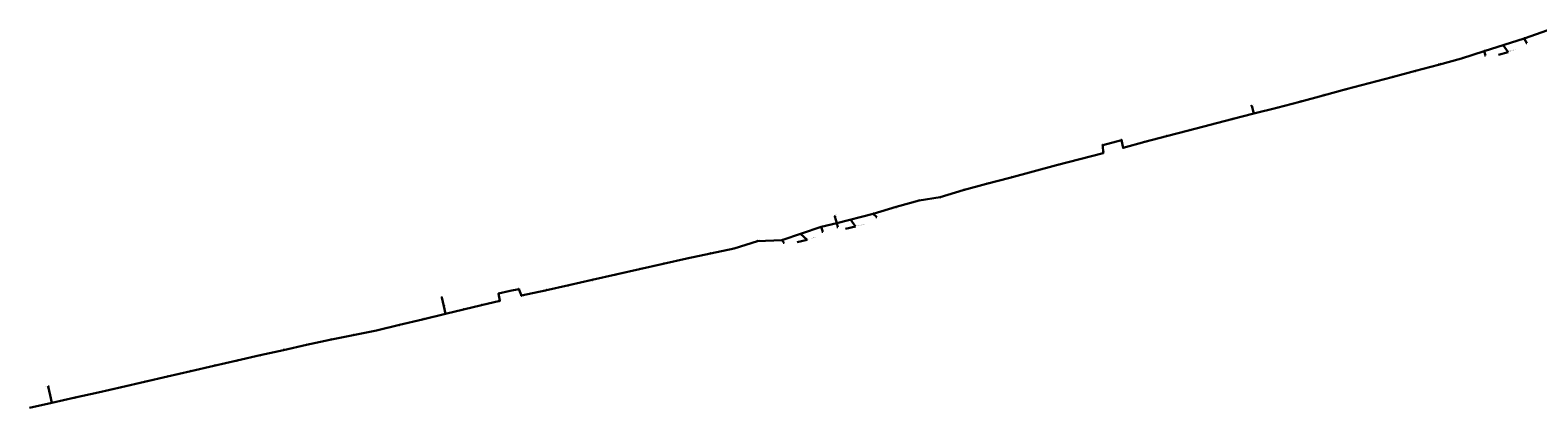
# Model space of a CAD drawing. Header units: metres. Extents: x 1285691 to 1304848, y 733871 to 745130.
# Tile 2 of 3: x 1290485 to 1295259, y 735831 to 737028. Entities that reach past the tile are written whole.
import ezdxf
from ezdxf import colors
from ezdxf.entities.mleader import LeaderData, LeaderLine
from ezdxf.enums import TextEntityAlignment as Align
from ezdxf.math import Vec2, Vec3

# ---------------------------------------------------------------- set-up
doc = ezdxf.new("R2010")
doc.units = ezdxf.units.M
for name, color, linetype, lineweight in [('АСУДД_Блок_Колодцы_ОПС', 174, 'Continuous', 30), ('АСУДД_Блок_подписи_редактируемые', 7, 'Continuous', 25), ('АСУДД_ТРАССА_[Г!63-6!110-4]_ГНБ_БК', 120, 'ASUD_TRAS_M', 30), ('АСУДД_ТРАССА_[Д!110-4]_БК_ГОСТ', 174, 'ASUD_TRAS_M', 30), ('АСУДД_ТРАССА_[З!110-4]_БК', 174, 'ASUD_TRAS_M', 30), ('АСУДД_ТРАССА_[З!63-6!110-3]_БК', 174, 'ASUD_TRAS_M', 30), ('АСУДД_ТРАССА_[З!90-4]_БК', 174, 'ASUD_TRAS_M', 30), ('Выноски_(I)', 7, 'Continuous', 30), ('Выноски_ГНБ_(I)', 7, 'Continuous', 30)]:
    doc.layers.add(name, color=color, linetype=linetype, lineweight=lineweight)
doc.styles.add('ESKD2', font='isocpeui.ttf')
doc.styles.get("Standard").update_dxf_attribs({"font": 'arial.ttf'})
doc.styles.add('ОПС', font='CS_Gost2304.shx', dxfattribs={"width": 0.75, "height": 2})
doc.linetypes.add('ASUD_TRAS_M', pattern='A,3,-0.5,["N",Standard,S=0.5,R=0,X=0,Y=-0.25],-1', length=4.5)

# ---------------------------------------------------------------- blocks, each defined once
blk = doc.blocks.new('_None')

msp = doc.modelspace()

# ---------------------------------------------------------------- linework, layer by layer
at = {"layer": 'АСУДД_Блок_Колодцы_ОПС', "linetype": 'Continuous'}
for centre in [(1295216, 737001.3), (1295017.2, 736937.5), (1295089.5, 736961.2), (1294798.1, 736878.9), (1294871.2, 736898.3), (1294944.2, 736917.9), (1294651.9, 736840.2), (1294725, 736859.5), (1294353.1, 736787.3), (1294505.9, 736800.8), (1294578.9, 736820.7), (1294290.5, 736745.1), (1294359.6, 736762.9), (1294432.8, 736781.5), (1294083.4, 736691.7), (1294152.5, 736709.5), (1294221.5, 736727.3), (1293881.1, 736663.4), (1293941.2, 736679.4), (1293945.7, 736654.6), (1294014.5, 736673.3), (1293734.9, 736599.2), (1293809, 736618.8), (1293883, 736638), (1293587.1, 736560), (1293661, 736579.6), (1293366.8, 736497.9), (1293439.5, 736520.6), (1293513.1, 736540.5), (1293227.5, 736467.1), (1293299.8, 736488), (1292990, 736403.8), (1293033.4, 736437.3), (1293038.8, 736415.8), (1293154.5, 736445.7), (1292788, 736359.1), (1292865.2, 736361.8), (1292639.2, 736320), (1292714.1, 736336.1), (1292414.5, 736270.2), (1292489.4, 736286.9), (1292564.2, 736303.7), (1292190.2, 736219.1), (1292264.9, 736236), (1292339.8, 736252.9), (1291788.5, 736180.5), (1291968.2, 736192.5), (1291971.7, 736169.5), (1292032.2, 736206.9), (1292040.3, 736186.3), (1292115.3, 736202.3), (1291794.8, 736152.6), (1291800.3, 736128.5), (1291857.4, 736142.5), (1291914.4, 736156.3), (1291581.2, 736075.6), (1291654.2, 736093.2), (1291727.3, 736110.9), (1291360.1, 736030.5), (1291433.8, 736046.1), (1291507.5, 736060.9), (1291140.1, 735980.4), (1291213.5, 735997.1), (1291286.7, 736013.9), (1290920.2, 735930), (1290993.5, 735946.9), (1291066.8, 735963.8), (1290542.2, 735897.8), (1290700.5, 735879.7), (1290773.9, 735896.2), (1290847.1, 735913.1), (1290548.3, 735870.6), (1290553.7, 735846.7), (1290627.1, 735863.1)]:
    msp.add_circle(centre, 0.5, dxfattribs=at)
at = {"layer": 'АСУДД_ТРАССА_[Г!63-6!110-4]_ГНБ_БК'}
for p, q in [((1295089.5, 736961.2), (1295216, 737001.3)), ((1292865.2, 736361.8), (1292990, 736403.8)), ((1293038.8, 736415.8), (1293154.5, 736445.7))]:
    msp.add_line(p, q, dxfattribs=at)
at = {"layer": 'АСУДД_ТРАССА_[Д!110-4]_БК_ГОСТ'}
for p, q in [((1291788.5, 736180.5), (1291794.8, 736152.6)), ((1290542.2, 735897.8), (1290548.3, 735870.6))]:
    msp.add_line(p, q, dxfattribs=at)
at = {"layer": 'АСУДД_ТРАССА_[З!110-4]_БК'}
for p, q in [((1294353.1, 736787.3), (1294359.6, 736762.9)), ((1293038.8, 736415.8), (1293033.4, 736437.3)), ((1291794.8, 736152.6), (1291800.3, 736128.5)), ((1290548.3, 735870.6), (1290553.7, 735846.7))]:
    msp.add_line(p, q, dxfattribs=at)
at = {"layer": 'АСУДД_ТРАССА_[З!63-6!110-3]_БК'}
for p, q in [((1295216, 737001.3), (1295290.2, 737027.6)), ((1294944.2, 736917.9), (1295017.2, 736937.5)), ((1295017.2, 736937.5), (1295089.5, 736961.2)), ((1294798.1, 736878.9), (1294871.2, 736898.3)), ((1294871.2, 736898.3), (1294944.2, 736917.9)), ((1294578.9, 736820.7), (1294651.9, 736840.2)), ((1294651.9, 736840.2), (1294725, 736859.5)), ((1294725, 736859.5), (1294798.1, 736878.9)), ((1294432.8, 736781.5), (1294505.9, 736800.8)), ((1294505.9, 736800.8), (1294578.9, 736820.7)), ((1294221.5, 736727.3), (1294290.5, 736745.1)), ((1294290.5, 736745.1), (1294359.6, 736762.9)), ((1294359.6, 736762.9), (1294432.8, 736781.5)), ((1294014.5, 736673.3), (1294083.4, 736691.7)), ((1294083.4, 736691.7), (1294152.5, 736709.5)), ((1294152.5, 736709.5), (1294221.5, 736727.3)), ((1293881.1, 736663.4), (1293941.2, 736679.4)), ((1293883, 736638), (1293881.1, 736663.4)), ((1293945.7, 736654.6), (1293941.2, 736679.4)), ((1293945.7, 736654.6), (1294014.5, 736673.3)), ((1293661, 736579.6), (1293734.9, 736599.2)), ((1293734.9, 736599.2), (1293809, 736618.8)), ((1293809, 736618.8), (1293883, 736638)), ((1293513.1, 736540.5), (1293587.1, 736560)), ((1293587.1, 736560), (1293661, 736579.6)), ((1293299.8, 736488), (1293366.8, 736497.9)), ((1293366.8, 736497.9), (1293439.5, 736520.6)), ((1293439.5, 736520.6), (1293513.1, 736540.5)), ((1293154.5, 736445.7), (1293227.5, 736467.1)), ((1293227.5, 736467.1), (1293299.8, 736488)), ((1292990, 736403.8), (1293038.8, 736415.8)), ((1292714.1, 736336.1), (1292788, 736359.1)), ((1292788, 736359.1), (1292865.2, 736361.8)), ((1292564.2, 736303.7), (1292639.2, 736320)), ((1292639.2, 736320), (1292714.1, 736336.1)), ((1292339.8, 736252.9), (1292414.5, 736270.2)), ((1292414.5, 736270.2), (1292489.4, 736286.9)), ((1292489.4, 736286.9), (1292564.2, 736303.7)), ((1292115.3, 736202.3), (1292190.2, 736219.1)), ((1292190.2, 736219.1), (1292264.9, 736236)), ((1292264.9, 736236), (1292339.8, 736252.9)), ((1291914.4, 736156.3), (1291971.7, 736169.5)), ((1291968.2, 736192.5), (1292004.9, 736201)), ((1291968.2, 736192.5), (1291971.7, 736169.5)), ((1292004.9, 736201), (1292032.2, 736206.9)), ((1292032.2, 736206.9), (1292040.3, 736186.3)), ((1292040.3, 736186.3), (1292115.3, 736202.3)), ((1291727.3, 736110.9), (1291800.3, 736128.5)), ((1291800.3, 736128.5), (1291857.4, 736142.5)), ((1291857.4, 736142.5), (1291914.4, 736156.3)), ((1291507.5, 736060.9), (1291581.2, 736075.6)), ((1291581.2, 736075.6), (1291654.2, 736093.2)), ((1291654.2, 736093.2), (1291727.3, 736110.9)), ((1291286.7, 736013.9), (1291360.1, 736030.5)), ((1291360.1, 736030.5), (1291433.8, 736046.1)), ((1291433.8, 736046.1), (1291507.5, 736060.9)), ((1291066.8, 735963.8), (1291140.1, 735980.4)), ((1291140.1, 735980.4), (1291213.5, 735997.1)), ((1291213.5, 735997.1), (1291286.7, 736013.9)), ((1290847.1, 735913.1), (1290920.2, 735930)), ((1290920.2, 735930), (1290993.5, 735946.9)), ((1290993.5, 735946.9), (1291066.8, 735963.8)), ((1290627.1, 735863.1), (1290700.5, 735879.7)), ((1290700.5, 735879.7), (1290773.9, 735896.2)), ((1290773.9, 735896.2), (1290847.1, 735913.1)), ((1290482.6, 735830.5), (1290553.7, 735846.7)), ((1290553.7, 735846.7), (1290627.1, 735863.1))]:
    msp.add_line(p, q, dxfattribs=at)
at = {"layer": 'АСУДД_ТРАССА_[З!90-4]_БК'}
for p, q in [((1294350.3, 736786.6), (1294353.1, 736787.3)), ((1293033.4, 736437.3), (1293030.7, 736436.6)), ((1291791.2, 736181.1), (1291788.5, 736180.5)), ((1290542.2, 735897.8), (1290544.9, 735898.4))]:
    msp.add_line(p, q, dxfattribs=at)

# ---------------------------------------------------------------- texts
at = {"layer": 'АСУДД_Блок_подписи_редактируемые', "lineweight": 30, "style": 'ESKD2'}
for rotation, p in [(17.7809, (1295218.1, 737005.3)), (14.9969, (1295019.6, 736941.5)), (17.7864, (1295091.6, 736965.3)), (15.2581, (1294800.4, 736882.8)), (15.2581, (1294873.5, 736902.3)), (15.2581, (1294946.5, 736921.9)), (14.6398, (1294656.6, 736843.2)), (14.6398, (1294727.3, 736863.5)), (14.1703, (1294355.4, 736791.2)), (15.1989, (1294435.1, 736785.5)), (15.1989, (1294508.2, 736804.8)), (14.6398, (1294581.2, 736824.6)), (14.3241, (1294292.9, 736749)), (14.1703, (1294361.9, 736766.8)), (15.039, (1294085.7, 736695.7)), (14.3241, (1294154.8, 736713.4)), (14.3241, (1294223.9, 736731.2)), (92.0869, (1293877.7, 736666.5)), (14.863, (1293885.4, 736642)), (92.0869, (1293937.8, 736682.5)), (270, (1293948.9, 736651.3)), (15.039, (1294016.8, 736677.3)), (14.6778, (1293737.3, 736603.1)), (14.863, (1293811.3, 736622.7)), (14.8663, (1293515.4, 736544.4)), (14.6778, (1293589.4, 736563.9)), (14.6778, (1293663.3, 736583.5)), (9.3854, (1293361.5, 736498.3)), (14.8663, (1293441.8, 736524.6)), (13.9428, (1293156.9, 736449.6)), (14.662, (1293229.8, 736471.1)), (14.662, (1293302.2, 736491.9)), (15.1986, (1292992.3, 736407.7)), (15.078, (1293035.7, 736441.3)), (15.078, (1293041.1, 736419.8)), (12.0578, (1292790.5, 736362.9)), (14.2943, (1292867.6, 736365.8)), (12.0578, (1292566.7, 736307.6)), (12.0578, (1292641.7, 736323.8)), (12.0578, (1292716.6, 736339.9)), (12.6708, (1292417, 736274.1)), (12.8805, (1292491.8, 736290.8)), (12.5977, (1292192.6, 736223)), (12.6708, (1292267.4, 736239.9)), (12.6708, (1292342.2, 736256.8)), (14.1703, (1291783.2, 736178.6)), (13.2136, (1291972.1, 736194.3)), (13.2136, (1291975.6, 736171.3)), (288.6099, (1292036.3, 736204.9)), (288.6099, (1292044.4, 736184.3)), (12.5977, (1292117.8, 736206.1)), (13.7293, (1291729.7, 736114.8)), (14.1703, (1291799.7, 736152.8)), (13.5723, (1291805.1, 736130.7)), (13.5723, (1291859.8, 736146.4)), (13.5723, (1291916.8, 736160.2)), (11.3155, (1291583.7, 736079.4)), (13.7293, (1291656.6, 736097.1)), (12.7565, (1291362.6, 736034.3)), (11.3155, (1291436.3, 736049.9)), (11.3155, (1291510, 736064.7)), (12.8517, (1291142.6, 735984.3)), (12.8517, (1291215.9, 736000.9)), (12.7565, (1291289.2, 736017.7)), (13.1432, (1290922.7, 735933.9)), (13.1432, (1290996, 735950.8)), (12.8517, (1291069.3, 735967.6)), (11.6175, (1290536.4, 735897.3)), (12.6784, (1290702.9, 735883.6)), (12.6784, (1290776.3, 735900.1)), (13.1432, (1290849.6, 735917)), (11.6175, (1290542.5, 735870.1)), (12.762, (1290558.5, 735849)), (12.6784, (1290629.6, 735867))]:
    msp.add_text('НК-', height=1.25, rotation=rotation, dxfattribs=at).set_placement(p, align=Align.RIGHT)
for s, rotation, p in [('1.155', 18.0439, (1295218.1, 737005.3)), ('1.153', 15.2599, (1295019.6, 736941.5)), ('1.154', 18.0495, (1295091.6, 736965.3)), ('1.150', 15.5211, (1294800.4, 736882.8)), ('1.151', 15.5211, (1294873.5, 736902.3)), ('1.152', 15.5211, (1294946.5, 736921.9)), ('1.148', 14.9029, (1294656.6, 736843.2)), ('1.149', 14.9029, (1294727.3, 736863.5)), ('1.144', 14.4334, (1294355.4, 736791.2)), ('1.145', 15.462, (1294435.1, 736785.5)), ('1.146', 15.462, (1294508.2, 736804.8)), ('1.147', 14.9029, (1294581.2, 736824.6)), ('1.142', 14.5872, (1294292.9, 736749)), ('1.143', 14.4334, (1294361.9, 736766.8)), ('1.139', 15.3021, (1294085.7, 736695.7)), ('1.140', 14.5872, (1294154.8, 736713.4)), ('1.141', 14.5872, (1294223.9, 736731.2)), ('1.135', 92.3499, (1293877.7, 736666.5)), ('1.134', 15.1261, (1293885.4, 736642)), ('1.136', 92.3499, (1293937.8, 736682.5)), ('1.137', 270.2631, (1293948.9, 736651.3)), ('1.138', 15.3021, (1294016.8, 736677.3)), ('1.132', 14.9409, (1293737.3, 736603.1)), ('1.133', 15.1261, (1293811.3, 736622.7)), ('1.129', 15.1294, (1293515.4, 736544.4)), ('1.130', 14.9409, (1293589.4, 736563.9)), ('1.131', 14.9409, (1293663.3, 736583.5)), ('1.127', 9.6485, (1293361.5, 736498.3)), ('1.128', 15.1294, (1293441.8, 736524.6)), ('1.124', 14.2059, (1293156.9, 736449.6)), ('1.125', 14.9251, (1293229.8, 736471.1)), ('1.126', 14.9251, (1293302.2, 736491.9)), ('1.121', 15.4616, (1292992.3, 736407.7)), ('1.123', 15.3411, (1293035.7, 736441.3)), ('1.122', 15.3411, (1293041.1, 736419.8)), ('1.119', 12.3209, (1292790.5, 736362.9)), ('1.120', 14.5574, (1292867.6, 736365.8)), ('1.116', 12.3209, (1292566.7, 736307.6)), ('1.117', 12.3209, (1292641.7, 736323.8)), ('1.118', 12.3209, (1292716.6, 736339.9)), ('1.113', 12.9339, (1292342.2, 736256.8)), ('1.114', 12.9339, (1292417, 736274.1)), ('1.115', 13.1436, (1292491.8, 736290.8)), ('1.111', 12.8607, (1292192.6, 736223)), ('1.112', 12.9339, (1292267.4, 736239.9)), ('1.103', 14.4334, (1291783.2, 736178.6)), ('1.107', 13.4767, (1291972.1, 736194.3)), ('1.106', 13.4767, (1291975.6, 736171.3)), ('1.108', 288.873, (1292036.3, 736204.9)), ('1.109', 288.873, (1292044.4, 736184.3)), ('1.110', 12.8607, (1292117.8, 736206.1)), ('1.100', 13.9924, (1291729.7, 736114.8)), ('1.102', 14.4334, (1291799.7, 736152.8)), ('1.101', 13.8354, (1291805.1, 736130.7)), ('1.104', 13.8354, (1291859.8, 736146.4)), ('1.105', 13.8354, (1291916.8, 736160.2)), ('1.98', 11.5786, (1291583.7, 736079.4)), ('1.99', 13.9924, (1291656.6, 736097.1)), ('1.95', 13.0196, (1291362.6, 736034.3)), ('1.96', 11.5786, (1291436.3, 736049.9)), ('1.97', 11.5786, (1291510, 736064.7)), ('1.92', 13.1148, (1291142.6, 735984.3)), ('1.93', 13.1148, (1291215.9, 736000.9)), ('1.94', 13.0196, (1291289.2, 736017.7)), ('1.89', 13.4063, (1290922.7, 735933.9)), ('1.90', 13.4063, (1290996, 735950.8)), ('1.91', 13.1148, (1291069.3, 735967.6)), ('1.84', 11.8806, (1290536.4, 735897.3)), ('1.86', 12.9415, (1290702.9, 735883.6)), ('1.87', 12.9415, (1290776.3, 735900.1)), ('1.88', 13.4063, (1290849.6, 735917)), ('1.81', 13.0251, (1290485.1, 735834.4)), ('1.83', 11.8806, (1290542.5, 735870.1)), ('1.82', 13.0251, (1290558.5, 735849)), ('1.85', 12.9415, (1290629.6, 735867))]:
    msp.add_text(s, height=1.25, rotation=rotation, dxfattribs=at).set_placement(p)

# ---------------------------------------------------------------- leaders
at = {"layer": 'Выноски_(I)'}
ml = msp.add_multileader_mtext('Standard', dxfattribs=at)
ml.set_content('ГНБ (6тр. d=63мм+4тр. d=110мм)', color=7, style='ОПС')
ml.set_leader_properties(color=256, linetype='Continuous', lineweight=30)
ml.set_arrow_properties(name='NONE')
ml.build(insert=Vec2(0, 0))
ml.multileader.update_dxf_attribs({"text_left_attachment_type": 6, "text_right_attachment_type": 6, "dogleg_length": 0})
ctx = ml.context
ctx.base_point, ctx.char_height, ctx.landing_gap_size, ctx.plane_origin, ctx.plane_x_axis, ctx.plane_y_axis = Vec3(1295165.3, 736958.3), 2, 0, Vec3(1295227.4, 736863.9), Vec3(0.962363, 0.271768), Vec3(-0.271768, 0.962363)
ctx.left_attachment, ctx.right_attachment = 6, 6
notes = []
notes.append((ctx, [(0, (1, 1, 0), (1295165.3, 736958.3), (1, 0), 0, [(0, [(1295149.4, 736980.1)], 0, [])])]))
ctx.mtext.insert, ctx.mtext.text_direction, ctx.mtext.rotation, ctx.mtext.flow_direction = Vec3(1295164.6, 736960.7), Vec3(0.962363, 0.271768), 0.27523, 5
ml = msp.add_multileader_mtext('Standard', dxfattribs=at)
ml.set_content('ГНБ (6тр. d=63мм+4тр. d=110мм)', color=7, style='ОПС')
ml.set_leader_properties(color=256, linetype='Continuous', lineweight=30)
ml.set_arrow_properties(name='NONE')
ml.build(insert=Vec2(0, 0))
ml.multileader.update_dxf_attribs({"text_left_attachment_type": 6, "text_right_attachment_type": 6, "dogleg_length": 0})
ctx = ml.context
ctx.base_point, ctx.char_height, ctx.landing_gap_size, ctx.plane_origin, ctx.plane_x_axis, ctx.plane_y_axis = Vec3(1293098.4, 736405), 2, 0, Vec3(1293173.3, 736321.2), Vec3(0.973277, 0.229633), Vec3(-0.229633, 0.973277)
ctx.left_attachment, ctx.right_attachment = 6, 6
notes.append((ctx, [(0, (1, 1, 0), (1293098.4, 736405), (1, 0), 0, [(0, [(1293083.1, 736427.2)], 0, [])])]))
ctx.mtext.insert, ctx.mtext.text_direction, ctx.mtext.rotation, ctx.mtext.flow_direction = Vec3(1293097.8, 736407.4), Vec3(0.973277, 0.229633), 0.231701, 5
ml = msp.add_multileader_mtext('Standard', dxfattribs=at)
ml.set_content('ГНБ (6тр. d=63мм+4тр. d=110мм)', color=7, style='ОПС')
ml.set_leader_properties(color=256, linetype='Continuous', lineweight=30)
ml.set_arrow_properties(name='NONE')
ml.build(insert=Vec2(0, 0))
ml.multileader.update_dxf_attribs({"text_left_attachment_type": 6, "text_right_attachment_type": 6, "dogleg_length": 0})
ctx = ml.context
ctx.base_point, ctx.char_height, ctx.landing_gap_size, ctx.plane_origin, ctx.plane_x_axis, ctx.plane_y_axis = Vec3(1292945, 736363.5), 2, 0, Vec3(1292988.9, 736260), Vec3(0.971255, 0.238043), Vec3(-0.238043, 0.971255)
ctx.left_attachment, ctx.right_attachment = 6, 6
notes.append((ctx, [(0, (1, 1, 0), (1292945, 736363.5), (1, 0), 0, [(0, [(1292924.4, 736381.7)], 0, [])])]))
ctx.mtext.insert, ctx.mtext.text_direction, ctx.mtext.rotation, ctx.mtext.flow_direction = Vec3(1292944.4, 736365.9), Vec3(0.971255, 0.238043), 0.24035, 5
at = {"layer": 'Выноски_ГНБ_(I)'}
ml = msp.add_multileader_mtext('Standard', dxfattribs=at)
ml.set_content('1.5', color=7, style='ОПС')
ml.set_leader_properties(color=256, linetype='Continuous', lineweight=30)
ml.set_arrow_properties(name='NONE')
ml.build(insert=Vec2(0, 0))
ml.multileader.update_dxf_attribs({"text_left_attachment_type": 6, "text_right_attachment_type": 6, "dogleg_length": 0})
ctx = ml.context
ctx.base_point, ctx.char_height, ctx.landing_gap_size, ctx.plane_origin = Vec3(1295224.5, 736986.6), 2, 0, Vec3(1295219.2, 736982.1)
ctx.left_attachment, ctx.right_attachment = 6, 6
notes.append((ctx, [(0, (1, 1, 0), (1295224.5, 736986.6), (1, 0), 0, [(0, [(1295216, 737001.3)], 0, [])])]))
ctx.mtext.insert, ctx.mtext.flow_direction = Vec3(1295224.5, 736989), 5
ml = msp.add_multileader_mtext('Standard', dxfattribs=at)
ml.set_content('1.5', color=7, style='ОПС')
ml.set_leader_properties(color=256, linetype='Continuous', lineweight=30)
ml.set_arrow_properties(name='NONE')
ml.build(insert=Vec2(0, 0))
ml.multileader.update_dxf_attribs({"text_left_attachment_type": 6, "text_right_attachment_type": 6, "dogleg_length": 0})
ctx = ml.context
ctx.base_point, ctx.char_height, ctx.landing_gap_size, ctx.plane_origin = Vec3(1295093, 736947.5), 2, 0, Vec3(1295088.1, 736929.2)
ctx.left_attachment, ctx.right_attachment = 6, 6
notes.append((ctx, [(0, (1, 1, 0), (1295093, 736947.5), (1, 0), 0, [(0, [(1295089.5, 736961.2)], 0, [])])]))
ctx.mtext.insert, ctx.mtext.flow_direction = Vec3(1295093, 736949.9), 5
ml = msp.add_multileader_mtext('Standard', dxfattribs=at)
ml.set_content('1.3', color=7, style='ОПС')
ml.set_leader_properties(color=256, linetype='Continuous', lineweight=30)
ml.set_arrow_properties(name='NONE')
ml.build(insert=Vec2(0, 0))
ml.multileader.update_dxf_attribs({"text_left_attachment_type": 6, "text_right_attachment_type": 6, "dogleg_length": 0})
ctx = ml.context
ctx.base_point, ctx.char_height, ctx.landing_gap_size, ctx.plane_origin = Vec3(1292995.1, 736388.2), 2, 0, Vec3(1292956.4, 736365)
ctx.left_attachment, ctx.right_attachment = 6, 6
notes.append((ctx, [(0, (1, 1, 0), (1292995.1, 736388.2), (1, 0), 0, [(0, [(1292990, 736403.8)], 0, [])])]))
ctx.mtext.insert, ctx.mtext.flow_direction = Vec3(1292995.1, 736390.6), 5
ml = msp.add_multileader_mtext('Standard', dxfattribs=at)
ml.set_content('1.4', color=7, style='ОПС')
ml.set_leader_properties(color=256, linetype='Continuous', lineweight=30)
ml.set_arrow_properties(name='NONE')
ml.build(insert=Vec2(0, 0))
ml.multileader.update_dxf_attribs({"text_left_attachment_type": 6, "text_right_attachment_type": 6, "dogleg_length": 0})
ctx = ml.context
ctx.base_point, ctx.char_height, ctx.landing_gap_size, ctx.plane_origin = Vec3(1293042.4, 736403.6), 2, 0, Vec3(1293052.1, 736387.7)
ctx.left_attachment, ctx.right_attachment = 6, 6
notes.append((ctx, [(0, (1, 1, 0), (1293042.4, 736403.6), (1, 0), 0, [(0, [(1293038.8, 736415.8)], 0, [])])]))
ctx.mtext.insert, ctx.mtext.flow_direction = Vec3(1293042.4, 736406), 5
ml = msp.add_multileader_mtext('Standard', dxfattribs=at)
ml.set_content('1.4', color=7, style='ОПС')
ml.set_leader_properties(color=256, linetype='Continuous', lineweight=30)
ml.set_arrow_properties(name='NONE')
ml.build(insert=Vec2(0, 0))
ml.multileader.update_dxf_attribs({"text_left_attachment_type": 6, "text_right_attachment_type": 6, "dogleg_length": 0})
ctx = ml.context
ctx.base_point, ctx.char_height, ctx.landing_gap_size, ctx.plane_origin = Vec3(1293165.9, 736434.4), 2, 0, Vec3(1293155.9, 736426.4)
ctx.left_attachment, ctx.right_attachment = 6, 6
notes.append((ctx, [(0, (1, 1, 0), (1293165.9, 736434.4), (1, 0), 0, [(0, [(1293154.5, 736445.7)], 0, [])])]))
ctx.mtext.insert, ctx.mtext.flow_direction = Vec3(1293165.9, 736436.8), 5
ml = msp.add_multileader_mtext('Standard', dxfattribs=at)
ml.set_content('1.3', color=7, style='ОПС')
ml.set_leader_properties(color=256, linetype='Continuous', lineweight=30)
ml.set_arrow_properties(name='NONE')
ml.build(insert=Vec2(0, 0))
ml.multileader.update_dxf_attribs({"text_left_attachment_type": 6, "text_right_attachment_type": 6, "dogleg_length": 0})
ctx = ml.context
ctx.base_point, ctx.char_height, ctx.landing_gap_size, ctx.plane_origin = Vec3(1292872.2, 736353.4), 2, 0, Vec3(1292861.8, 736328.8)
ctx.left_attachment, ctx.right_attachment = 6, 6
notes.append((ctx, [(0, (1, 1, 0), (1292872.2, 736353.4), (1, 0), 0, [(0, [(1292865.2, 736361.8)], 0, [])])]))
ctx.mtext.insert, ctx.mtext.flow_direction = Vec3(1292872.2, 736355.8), 5
for ctx, leaders in notes:
    for number, flags, end, landing, length, lines in leaders:
        leader = LeaderData()
        leader.index, (leader.has_last_leader_line, leader.has_dogleg_vector, leader.attachment_direction) = number, flags
        leader.last_leader_point, leader.dogleg_vector, leader.dogleg_length = Vec3(end), Vec3(landing), length
        for number, points, colour, breaks in lines:
            line = LeaderLine()
            line.index, line.vertices, line.color, line.breaks = number, Vec3.list(points), colors.encode_raw_color(colour), breaks
            leader.lines.append(line)
        ctx.leaders.append(leader)

doc.saveas('drawing.dxf')
